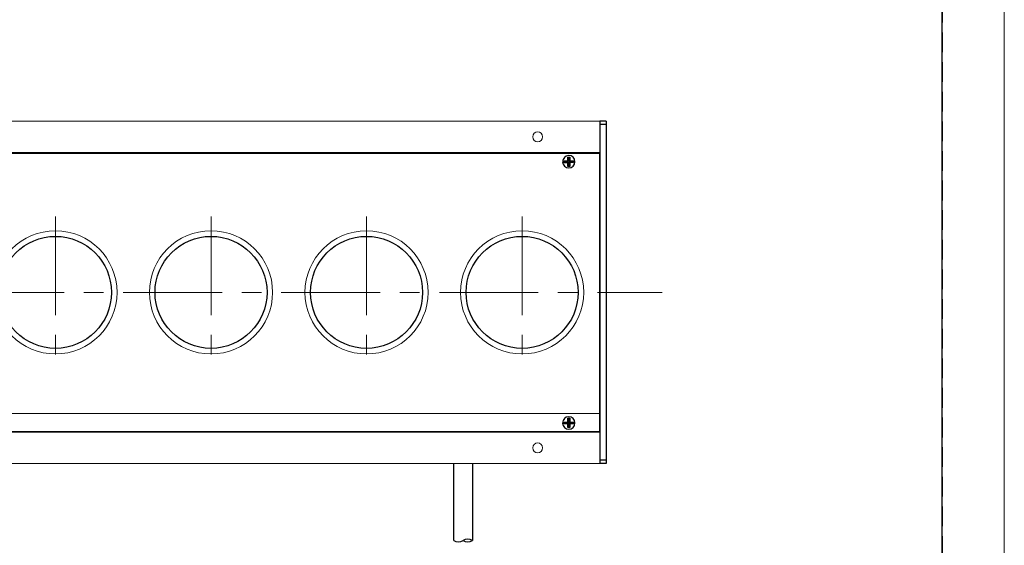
# Model space of a CAD drawing. Header units: millimetres. Extents: x -201 to 202, y 143 to 428.
# Tile 6 of 8: x 122 to 202, y 339 to 381. Entities that reach past the tile are written whole.
import ezdxf

# ---------------------------------------------------------------- set-up
doc = ezdxf.new("R2010")
doc.units = ezdxf.units.MM
doc.header["$LTSCALE"] = 0.25
doc.linetypes.add('CENTER', pattern=[50.8, 31.75, -6.35, 6.35, -6.35])
doc.linetypes.add('HIDDEN', pattern=[9.525, 6.35, -3.175])
doc.layers.add('BASE', color=7, linetype='Continuous', lineweight=20)
doc.layers.add('CENTER', color=1, linetype='CENTER', lineweight=15)
for name, color, linetype in [('CABLE 3P', 7, 'Continuous'), ('F-PANEL', 52, 'Continuous'), ('FORM', 7, 'Continuous'), ('LENS', 140, 'Continuous'), ('MXB0115', 96, 'Continuous'), ('SIDEPANEL 2', 30, 'Continuous')]:
    doc.layers.add(name, color=color, linetype=linetype)
doc.layers.add('EMPTY LINE', color=252, linetype='Continuous', lineweight=0, plot=False)

msp = doc.modelspace()

# ---------------------------------------------------------------- linework, layer by layer
at = {"layer": 'BASE', "color": 7}
for p, q in [((-131, 372.75), (169, 372.75)), ((169, 345.25), (169, 372.75)), ((-131, 370.25), (169, 370.25)), ((-131, 349.25), (169, 349.25)), ((-131, 347.75), (169, 347.75)), ((-131, 345.25), (169, 345.25))]:
    msp.add_line(p, q, dxfattribs=at)
for centre in [(164, 371.5), (164, 346.5)]:
    msp.add_circle(centre, 0.4, dxfattribs=at)
at = {"layer": 'CABLE 3P', "color": 7}
for p, q in [((157.25, 339.0572), (157.25, 345.25)), ((158.75, 345.25), (158.75, 339.0572))]:
    msp.add_line(p, q, dxfattribs=at)
for centre, start, end in [((157.625, 339.6572), 237.994617, 302.005383), ((158.375, 338.4572), 57.994617, 122.005383), ((158.375, 339.6572), 237.994617, 302.005383)]:
    msp.add_arc(centre, 0.7075, start, end, dxfattribs=at)
at = {"layer": 'CENTER'}
for p, q in [((125.25, 365.1043), (125.25, 352.8957)), ((137.75, 365.1043), (137.75, 352.8957)), ((150.25, 365.1043), (150.25, 352.8957)), ((162.75, 365.1043), (162.75, 352.8957)), ((-136, 359), (174, 359))]:
    msp.add_line(p, q, dxfattribs=at)
at = {"layer": 'EMPTY LINE'}
msp.add_line((201.5, 142.75), (201.5, 427.75), dxfattribs=at)
at = {"layer": 'F-PANEL', "color": 7, "linetype": 'Continuous'}
for p, q in [((-131, 370.2), (169, 370.2)), ((169, 347.8), (169, 370.2)), ((169, 347.8), (-131, 347.8))]:
    msp.add_line(p, q, dxfattribs=at)
for centre in [(125.25, 359), (137.75, 359), (150.25, 359), (162.75, 359)]:
    msp.add_circle(centre, 4.5, dxfattribs=at)
at = {"layer": 'FORM', "linetype": 'HIDDEN'}
msp.add_lwpolyline([(-196.5, 422.75), (196.5, 422.75), (196.5, 147.75), (-196.5, 147.75)], close=True, dxfattribs=at)
at = {"layer": 'FORM'}
msp.add_lwpolyline([(-196.5, 422.75), (-196.5, 147.75), (-78.5, 147.75), (-78.5, 159.75), (16.5, 159.75), (16.5, 177.25), (196.5, 177.25), (196.5, 422.75), (-196.5, 422.75)], close=True, dxfattribs=at)
at = {"layer": 'LENS', "color": 7, "linetype": 'Continuous', "lineweight": 9}
for centre, start, end in [((125.25, 359), 90, 270), ((125.25, 359), 270, 90), ((137.75, 359), 90, 270), ((137.75, 359), 270, 90), ((150.25, 359), 90, 270), ((150.25, 359), 270, 90), ((162.75, 359), 90, 270), ((162.75, 359), 270, 90)]:
    msp.add_arc(centre, 4.95, start, end, dxfattribs=at)
at = {"layer": 'MXB0115', "color": 7}
for p, q in [((166.1247, 369.5735), (166.4247, 369.5747)), ((166.1766, 369.522), (166.1247, 369.5735)), ((166.1253, 369.4235), (166.1247, 369.5735)), ((166.1766, 369.522), (166.4766, 369.5233)), ((166.1767, 369.4753), (166.1766, 369.522)), ((166.4235, 369.8747), (166.5735, 369.8753)), ((166.4753, 369.8233), (166.4235, 369.8747)), ((166.4247, 369.5747), (166.4235, 369.8747)), ((166.4766, 369.5233), (166.4247, 369.5747)), ((166.4753, 369.8233), (166.522, 369.8234)), ((166.4766, 369.5233), (166.4753, 369.8233)), ((166.522, 369.8234), (166.5735, 369.8753)), ((166.522, 369.8234), (166.5233, 369.5234)), ((166.5233, 369.5234), (166.5747, 369.5753)), ((166.5233, 369.5234), (166.8233, 369.5247)), ((166.5735, 369.8753), (166.5747, 369.5753)), ((166.5747, 369.5753), (166.8747, 369.5765)), ((166.8747, 369.5765), (166.8233, 369.5247)), ((166.8233, 369.5247), (166.8234, 369.478)), ((166.8747, 369.5765), (166.8753, 369.4265)), ((166.1767, 369.4753), (166.1253, 369.4235)), ((166.4253, 369.4247), (166.1253, 369.4235)), ((166.4767, 369.4766), (166.1767, 369.4753)), ((166.4767, 369.4766), (166.4253, 369.4247)), ((166.4265, 369.1247), (166.4253, 369.4247)), ((166.478, 369.1766), (166.4265, 369.1247)), ((166.5765, 369.1253), (166.4265, 369.1247)), ((166.478, 369.1766), (166.4767, 369.4766)), ((166.5247, 369.1767), (166.478, 369.1766)), ((166.8234, 369.478), (166.5234, 369.4767)), ((166.5234, 369.4767), (166.5753, 369.4253)), ((166.5234, 369.4767), (166.5247, 369.1767)), ((166.5247, 369.1767), (166.5765, 369.1253)), ((166.8753, 369.4265), (166.5753, 369.4253)), ((166.5753, 369.4253), (166.5765, 369.1253)), ((166.8234, 369.478), (166.8753, 369.4265)), ((166.1247, 348.5735), (166.4247, 348.5747)), ((166.1766, 348.522), (166.1247, 348.5735)), ((166.1253, 348.4235), (166.1247, 348.5735)), ((166.1767, 348.4753), (166.1253, 348.4235)), ((166.4253, 348.4247), (166.1253, 348.4235)), ((166.1766, 348.522), (166.4766, 348.5233)), ((166.1767, 348.4753), (166.1766, 348.522)), ((166.4767, 348.4766), (166.1767, 348.4753)), ((166.4235, 348.8747), (166.5735, 348.8753)), ((166.4753, 348.8233), (166.4235, 348.8747)), ((166.4247, 348.5747), (166.4235, 348.8747)), ((166.4766, 348.5233), (166.4247, 348.5747)), ((166.4767, 348.4766), (166.4253, 348.4247)), ((166.4265, 348.1247), (166.4253, 348.4247)), ((166.478, 348.1766), (166.4265, 348.1247)), ((166.4753, 348.8233), (166.522, 348.8234)), ((166.4766, 348.5233), (166.4753, 348.8233)), ((166.478, 348.1766), (166.4767, 348.4766)), ((166.5247, 348.1767), (166.478, 348.1766)), ((166.522, 348.8234), (166.5735, 348.8753)), ((166.522, 348.8234), (166.5233, 348.5234)), ((166.5233, 348.5234), (166.5747, 348.5753)), ((166.5233, 348.5234), (166.8233, 348.5247)), ((166.8234, 348.478), (166.5234, 348.4767)), ((166.5234, 348.4767), (166.5753, 348.4253)), ((166.5234, 348.4767), (166.5247, 348.1767)), ((166.5247, 348.1767), (166.5765, 348.1253)), ((166.5735, 348.8753), (166.5747, 348.5753)), ((166.5747, 348.5753), (166.8747, 348.5765)), ((166.8753, 348.4265), (166.5753, 348.4253)), ((166.5753, 348.4253), (166.5765, 348.1253)), ((166.8747, 348.5765), (166.8233, 348.5247)), ((166.8233, 348.5247), (166.8234, 348.478)), ((166.8234, 348.478), (166.8753, 348.4265)), ((166.8747, 348.5765), (166.8753, 348.4265)), ((166.5765, 348.1253), (166.4265, 348.1247))]:
    msp.add_line(p, q, dxfattribs=at)
for centre, start, end in [((166.5, 369.5), 0.231639, 180.231639), ((166.5, 369.5), 180.231639, 0.231639), ((166.5, 348.5), 0.231639, 180.231639), ((166.5, 348.5), 180.231639, 0.231639)]:
    msp.add_arc(centre, 0.5, start, end, dxfattribs=at)
at = {"layer": 'SIDEPANEL 2', "color": 7, "extrusion": (0, 0, -1)}
for p, q in [((169, 372.75), (169, 372.5)), ((169.5, 372.75), (169, 372.75)), ((169.5, 372.75), (169.5, 372.5)), ((169, 372.5), (169, 345.5)), ((169.5, 372.5), (169, 372.5)), ((169.5, 372.5), (169.5, 345.5)), ((169, 345.5), (169, 345.25)), ((169.5, 345.5), (169, 345.5)), ((169.5, 345.25), (169, 345.25)), ((169.5, 345.5), (169.5, 345.25))]:
    msp.add_line(p, q, dxfattribs=at)

doc.saveas('drawing.dxf')
